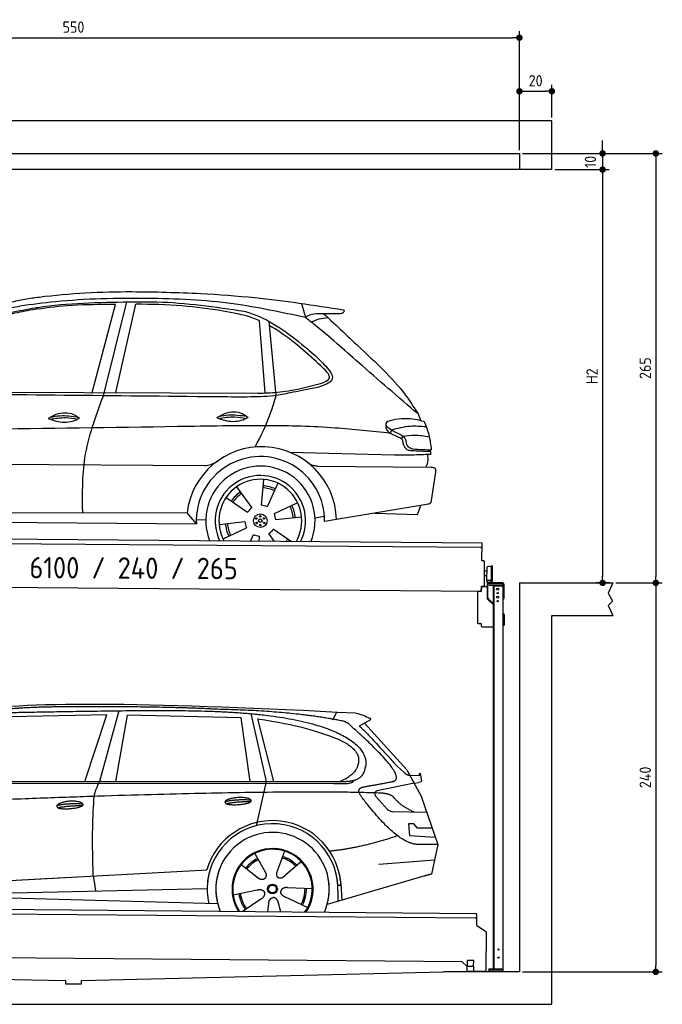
# Model space of a CAD drawing. Header units: millimetres. Extents: x -404 to 6581, y 0 to 6075.
# Tile 2 of 2: x 2618 to 6581, y 0 to 6075. Entities that reach past the tile are written whole.
import ezdxf

# ---------------------------------------------------------------- set-up
doc = ezdxf.new("R2010")
doc.units = ezdxf.units.MM
doc.layers.add('4', color=3, linetype='Continuous')
for name, color, linetype, lineweight in [('car', 10, 'Continuous', 25), ('Freiraum', 7, 'Continuous', 25), ('Gebäude', 7, 'Continuous', 25), ('Logo', 7, 'Continuous', 25), ('Plattform', 7, 'Continuous', 25), ('Ständer vorne', 7, 'Continuous', 25)]:
    doc.layers.add(name, color=color, linetype=linetype, lineweight=lineweight)
doc.styles.get("Standard").update_dxf_attribs({"font": 'ISOCP.SHX'})
doc.dimstyles.new('GEN-ISO', dxfattribs={"dimscale": 20, "dimtxt": 3.5, "dimasz": 2, "dimexe": 2, "dimexo": 1, "dimgap": 1.5, "dimtad": 1, "dimdec": 1, "dimlfac": 0.1, "dimdsep": 46, "dimtxsty": 'STANDARD', "dimblk": 'PUNKT', "dimcen": 2, "dimclrd": 256, "dimclre": 256, "dimclrt": 2, "dimadec": 0, "dimazin": 0, "dimtp": 0.1, "dimtm": 0.1, "dimtfac": 0.71, "dimtdec": 1, "dimtmove": 2, "dimatfit": 3, "dimldrblk": 'PUNKT', "dimfxl": 2, "dimtolj": 1, "dimarcsym": 0})

# ---------------------------------------------------------------- blocks, each defined once
blk = doc.blocks.new('PUNKT')
at = {"layer": '4', "color": 0, "linetype": 'ByBlock'}
blk.add_line((-0.5, 0), (-1, 0), dxfattribs=at)
at = {"layer": '4', "color": 0, "linetype": 'ByBlock', "const_width": 0.5}
blk.add_lwpolyline([(-0.25, 0, 1), (0.25, 0, 1)], format="xyb", close=True, dxfattribs=at)
blk = doc.blocks.new('*D422')
at = {"layer": '4', "lineweight": -2, "transparency": 16777216}
for p, q in [((5720, 5250), (6581, 5250)), ((6541, 5210), (6541, 2640)), ((6295.4, 2600), (6581, 2600))]:
    blk.add_line(p, q, dxfattribs=at)
at = {"layer": 'Defpoints', "color": 0, "transparency": 16777216}
for p in [(5700, 5250), (6275.4, 2600), (6541, 2600)]:
    blk.add_point(p, dxfattribs=at)
at = {"layer": '4', "lineweight": -2, "transparency": 16777216, "xscale": 40, "yscale": 40, "zscale": 40}
for p, rotation in [((6541, 5250), 90), ((6541, 2600), 270)]:
    blk.add_blockref('PUNKT', p, dxfattribs=dict(at, rotation=rotation))
at = {"layer": '4', "color": 2, "transparency": 16777216, "insert": (6476, 3925), "char_height": 70, "attachment_point": 5, "rotation": 90}
blk.add_mtext('265', dxfattribs=at)
blk = doc.blocks.new('*D423')
at = {"layer": '4', "lineweight": -2, "transparency": 16777216}
for p, q in [((6295.4, 2600), (6581, 2600)), ((6541, 2560), (6541, 240)), ((5720, 200), (6581, 200))]:
    blk.add_line(p, q, dxfattribs=at)
at = {"layer": 'Defpoints', "color": 0, "transparency": 16777216}
for p in [(6275.4, 2600), (5700, 200), (6541, 200)]:
    blk.add_point(p, dxfattribs=at)
at = {"layer": '4', "lineweight": -2, "transparency": 16777216, "xscale": 40, "yscale": 40, "zscale": 40}
for p, rotation in [((6541, 2600), 90), ((6541, 200), 270)]:
    blk.add_blockref('PUNKT', p, dxfattribs=dict(at, rotation=rotation))
at = {"layer": '4', "color": 2, "transparency": 16777216, "insert": (6476, 1400), "char_height": 70, "attachment_point": 5, "rotation": 90}
blk.add_mtext('240', dxfattribs=at)
blk = doc.blocks.new('*D424')
at = {"layer": '4', "lineweight": -2, "transparency": 16777216}
for p, q in [((5920, 5150), (6252.9, 5150)), ((6212.9, 5110), (6212.9, 2640)), ((6255.4, 2600), (6172.9, 2600))]:
    blk.add_line(p, q, dxfattribs=at)
at = {"layer": 'Defpoints', "color": 0, "transparency": 16777216}
for p in [(5900, 5150), (6212.9, 2600), (6275.4, 2600)]:
    blk.add_point(p, dxfattribs=at)
at = {"layer": '4', "lineweight": -2, "transparency": 16777216, "xscale": 40, "yscale": 40, "zscale": 40}
for p, rotation in [((6212.9, 5150), 90), ((6212.9, 2600), 270)]:
    blk.add_blockref('PUNKT', p, dxfattribs=dict(at, rotation=rotation))
at = {"layer": '4', "color": 2, "transparency": 16777216, "insert": (6147.9, 3875), "char_height": 70, "attachment_point": 5, "rotation": 90}
blk.add_mtext('H2', dxfattribs=at)
blk = doc.blocks.new('*D425')
at = {"layer": '4', "lineweight": -2, "transparency": 16777216}
for p, q in [((200, 5270), (200, 6004.2)), ((240, 5964.2), (5660, 5964.2)), ((5700, 5270), (5700, 6004.2))]:
    blk.add_line(p, q, dxfattribs=at)
at = {"layer": 'Defpoints', "color": 0, "transparency": 16777216}
for p in [(5700, 5964.2), (200, 5250), (5700, 5250)]:
    blk.add_point(p, dxfattribs=at)
at = {"layer": '4', "lineweight": -2, "transparency": 16777216, "xscale": 40, "yscale": 40, "zscale": 40, "rotation": 180}
blk.add_blockref('PUNKT', (200, 5964.2), dxfattribs=at)
at = {"layer": '4', "lineweight": -2, "transparency": 16777216, "xscale": 40, "yscale": 40, "zscale": 40}
blk.add_blockref('PUNKT', (5700, 5964.2), dxfattribs=at)
at = {"layer": '4', "color": 2, "transparency": 16777216, "insert": (2950, 6029.2), "char_height": 70, "attachment_point": 5}
blk.add_mtext('550', dxfattribs=at)
blk = doc.blocks.new('*D426')
at = {"layer": '4', "lineweight": -2, "transparency": 16777216}
for p, q in [((6212.9, 5290), (6212.9, 5330)), ((5720, 5250), (6252.9, 5250)), ((6212.9, 5250), (6212.9, 5150)), ((5920, 5150), (6252.9, 5150)), ((6212.9, 5110), (6212.9, 5070))]:
    blk.add_line(p, q, dxfattribs=at)
at = {"layer": 'Defpoints', "color": 0, "transparency": 16777216}
for p in [(5700, 5250), (5900, 5150), (6212.9, 5150)]:
    blk.add_point(p, dxfattribs=at)
at = {"layer": '4', "lineweight": -2, "transparency": 16777216, "xscale": 40, "yscale": 40, "zscale": 40}
for p, rotation in [((6212.9, 5250), 270), ((6212.9, 5150), 90)]:
    blk.add_blockref('PUNKT', p, dxfattribs=dict(at, rotation=rotation))
at = {"layer": '4', "color": 2, "transparency": 16777216, "insert": (6137.8, 5197.9), "char_height": 70, "attachment_point": 5, "rotation": 90}
blk.add_mtext('10', dxfattribs=at)
blk = doc.blocks.new('*D430')
at = {"layer": '4', "lineweight": -2, "transparency": 16777216}
for p, q in [((5700, 5270), (5700, 5673.5)), ((5900, 5470.8), (5900, 5673.5)), ((5740, 5633.5), (5860, 5633.5))]:
    blk.add_line(p, q, dxfattribs=at)
at = {"layer": 'Defpoints', "color": 0, "transparency": 16777216}
for p in [(5900, 5633.5), (5900, 5450.8), (5700, 5250)]:
    blk.add_point(p, dxfattribs=at)
at = {"layer": '4', "lineweight": -2, "transparency": 16777216, "xscale": 40, "yscale": 40, "zscale": 40, "rotation": 180}
blk.add_blockref('PUNKT', (5700, 5633.5), dxfattribs=at)
at = {"layer": '4', "lineweight": -2, "transparency": 16777216, "xscale": 40, "yscale": 40, "zscale": 40}
blk.add_blockref('PUNKT', (5900, 5633.5), dxfattribs=at)
at = {"layer": '4', "color": 2, "transparency": 16777216, "insert": (5800, 5698.5), "char_height": 70, "attachment_point": 5}
blk.add_mtext('20', dxfattribs=at)
blk = doc.blocks.new('UG Plattfrom Gl550')
at = {"layer": 'Plattform'}
for p, q in [((915.2, 1662.1), (5852, 1619)), ((5846.7, 1589.1), (919.9, 1632.1)), ((5851.8, 1594), (5851.3, 1546.6)), ((5851.9, 1613), (5851.8, 1594)), ((5851.9, 1613), (5852, 1619)), ((5851.3, 1546.6), (5909.8, 1507)), ((5912, 1502.8), (5909.9, 1266.5)), ((5763.9, 1319.8), (1038.3, 1361)), ((5795.6, 1292.1), (5763.9, 1319.8)), ((5795.4, 1263.5), (5795.6, 1293.5)), ((5795.6, 1293.5), (5835.6, 1293.2)), ((5796.6, 1293.5), (5797, 1329.5)), ((5834.9, 1329.2), (5797, 1329.5)), ((5834.6, 1293.2), (5834.9, 1329.2)), ((5835.4, 1263.2), (5835.6, 1293.2)), ((5795.4, 1263.5), (5835.4, 1263.2)), ((5904.9, 1261.6), (5831.7, 1262.2))]:
    blk.add_line(p, q, dxfattribs=at)
for centre, radius, start, end in [((5846.8, 1594.1), 5, 269.5, 359.5), ((5907, 1502.9), 5, 359.5, 55.91335), ((5842.7, 1302.1), 12, 227.68969, 228.09038), ((5831.8, 1267.2), 5, 232.6301, 269.5), ((5904.9, 1266.6), 5, 269.5, 359.5)]:
    blk.add_arc(centre, radius, start, end, dxfattribs=at)
blk = doc.blocks.new('Palette EG Gl550')
at = {"layer": 'Plattform'}
for p, q in [((846.4, 3945.4), (5884.2, 3906.3)), ((5879, 3876.4), (851.1, 3915.3)), ((5884.2, 3906.3), (5883.4, 3796.3)), ((5883.4, 3796.3), (5895.4, 3796.2)), ((5900.3, 3791.2), (5899.6, 3701.2)), ((5918, 3731.1), (5901, 3731.3)), ((5916.5, 3673.9), (5917.1, 3758.2)), ((5944.4, 3668.9), (5945.2, 3762.9)), ((5949.2, 3762.8), (5948.4, 3668.8)), ((5881.9, 3606.3), (758.5, 3646)), ((5899.6, 3701.2), (5899.2, 3641.2)), ((5916.7, 3701.1), (5899.6, 3701.2)), ((5942.8, 3673.3), (5917.8, 3673.3)), ((5917.8, 3658.3), (5917.8, 3673.3)), ((5929.8, 3673.3), (5917.8, 3673.3)), ((5917.8, 3658.3), (5917.8, 3673.3)), ((5917.8, 3658.3), (5942.8, 3658.3)), ((5942.8, 3658.3), (5917.8, 3658.3)), ((5942.8, 3658.3), (5942.8, 3673.3)), ((5942.8, 3658.3), (5942.8, 3673.3)), ((5882.1, 3636.3), (5881.9, 3606.3)), ((5882.1, 3636.3), (5894.1, 3636.2)), ((5894.1, 3636.2), (5882.1, 3636.3))]:
    blk.add_line(p, q, dxfattribs=at)
for centre, radius, start, end in [((5879, 3881.4), 5, 268.58226, 358.56066), ((5895.3, 3791.2), 5, 359.55596, 89.55596), ((5917.5, 3758.2), 0.4, 91.73226, 179.34437), ((5928.6, 3431.9), 326.8, 87.1739, 91.94385), ((5944.7, 3758.8), 0.4, 266.96231, 359.34437), ((5947.2, 3762.8), 2, 359.34437, 179.34437), ((5916.9, 3673.9), 0.4, 179.34437, 266.95647), ((5936.6, 4557.7), 884.4, 268.71965, 270.40076), ((5908.7, 4761.7), 1088.9, 271.79504, 271.86104), ((5944.1, 3672.9), 0.4, 359.55596, 91.93801), ((5946.4, 3668.8), 2, 179.34437, 359.34437), ((5894.2, 3641.2), 5, 269.55596, 359.55596)]:
    blk.add_arc(centre, radius, start, end, dxfattribs=at)
blk = doc.blocks.new('Car_173')
at = {"layer": 'car'}
for p, q in [((3432.4, 4868.4), (3571.6, 5413.1)), ((3502.6, 4848.8), (3642.1, 5429.1)), ((3578.3, 4869.2), (3697.1, 5415.1)), ((4719.1, 5430.8), (4743.8, 5343.8)), ((4500.8, 4875.8), (4460.7, 5321.4)), ((4567.1, 4861.5), (4520.6, 5317.2)), ((2401.4, 4862.7), (4455.1, 4874)), ((5281.4, 4656.6), (5273.8, 4634.6)), ((5352.8, 4617), (5340.7, 4604.2)), ((4653.7, 4512.2), (5301, 4503)), ((2123.3, 4418.2), (4129.9, 4424.5)), ((4827.2, 4426.7), (5529.2, 4428.9)), ((5553.8, 4386), (5530.8, 4222.3)), ((4494.4, 4342.4), (4482.4, 4182.6)), ((4583.8, 4320.1), (4520, 4173.1)), ((4329.6, 4295.1), (4425.1, 4166.4)), ((4265.6, 4228.9), (4398, 4138.5)), ((4707.1, 4201), (4562.7, 4131.5)), ((5502.7, 4198.3), (4874.6, 4085.7)), ((5446.1, 4136.2), (5467.6, 4192)), ((5182.9, 4141), (5446.1, 4136.2)), ((2216.1, 4116.4), (4026.1, 4130.6)), ((4084.1, 4063.8), (4026.1, 4130.6)), ((4083.4, 4090), (4142.3, 4088.7)), ((4224.1, 4062.5), (4383.4, 4080.8)), ((4732.6, 4112.5), (4573.3, 4094.1)), ((4815, 4109.6), (4873.4, 4118.9)), ((2153.4, 4062), (4084.1, 4063.8)), ((4249.5, 3973.9), (4393.9, 4043.4)), ((4670.9, 3959.9), (4558.7, 4036.4)), ((4418.2, 3959.5), (4436.6, 4001.9)), ((4471.8, 3959.6), (4474.3, 3992.4)), ((4567.8, 3959.7), (4531.6, 4008.6))]:
    blk.add_line(p, q, dxfattribs=at)
for centre, radius in [((4478.4, 4087.5), 41.9), ((4454.4, 4100.4), 4.46), ((4455.2, 4073.2), 4.46), ((4478.3, 4087.5), 10.7), ((4477.6, 4114.6), 4.46), ((4501.5, 4101.7), 4.46), ((4502.2, 4074.5), 4.46), ((4479.1, 4060.3), 4.46)]:
    blk.add_circle(centre, radius, dxfattribs=at)
for centre, radius, start, end in [((4486, 4081.3), 462.5, 2.1852, 173.87817), ((4479, 4087.9), 395.6, 359.68691, 183.49989), ((4479, 4087.9), 336.7, 337.6776, 202.47745), ((4478.4, 4087.5), 279.1, 332.80882, 207.34623), ((4478.4, 4087.5), 255.4, 330.03581, 210.11925), ((4478.4, 4087.5), 216.3, 125.44846, 146.52511), ((4478.3, 4087.5), 204, 125.37255, 146.56709), ((4478.3, 4087.5), 204, 65.37255, 86.56709), ((4478.4, 4087.5), 216.3, 65.44846, 86.52511), ((4478.4, 4087.5), 95.2, 124.034, 147.58439), ((4478.4, 4087.5), 95.2, 64.034, 87.58439), ((4478.3, 4087.4), 95.2, 4.034, 27.58439), ((4478.3, 4087.5), 204, 5.37255, 26.56709), ((4478.3, 4087.4), 216.3, 5.44846, 26.52511), ((4478.3, 4087.5), 95.2, 184.034, 207.58439), ((4478.3, 4087.5), 216.3, 185.44846, 206.52511), ((4478.3, 4087.5), 204, 185.37255, 206.56709), ((4478.3, 4087.5), 95.2, 304.034, 327.58439), ((4478.3, 4087.5), 95.2, 244.034, 267.58439), ((4478.3, 4087.5), 204, 321.25548, 326.56709), ((4478.3, 4087.5), 216.3, 323.84818, 326.52511)]:
    blk.add_arc(centre, radius, start, end, dxfattribs=at)
for points, knots in [([(3056.8, 5447.6), (3071.5, 5449.7), (3275.3, 5479.2), (3623.2, 5499.3), (3955.5, 5490.1), (4096.7, 5486.2)], [0, 0, 0, 0, 44.363443, 617.827051, 1041.677324, 1041.677324, 1041.677324, 1041.677324]), ([(4096.7, 5486.2), (4208.1, 5480), (4503, 5463.7), (4795.4, 5420.7), (4977.3, 5394)], [0, 0, 0, 0, 334.596694, 885.796742, 885.796742, 885.796742, 885.796742]), ([(2882.8, 5410), (2910.8, 5417), (2968.3, 5431.6), (3026.8, 5442.2), (3056.8, 5447.6)], [0, 0, 0, 0, 86.602296, 178.13615, 178.13615, 178.13615, 178.13615]), ([(4743.8, 5343.8), (4595.7, 5374.3), (4273.7, 5440.7), (3755.1, 5458), (3314.7, 5443.6), (3054.6, 5406.7), (2981.6, 5396.3)], [0, 0, 0, 0, 452.969864, 984.660554, 1551.463157, 1772.575196, 1772.575196, 1772.575196, 1772.575196]), ([(3571.6, 5413.1), (3558.1, 5412.8), (3458.7, 5410.7), (3287.9, 5407.4), (3132.2, 5384.7), (3061.6, 5374.3)], [666.326512, 666.326512, 666.326512, 666.326512, 706.624571, 964.215873, 1178.205668, 1178.205668, 1178.205668, 1178.205668]), ([(3077.9, 5387.4), (3082.8, 5388.3), (3273, 5419.3), (3521.3, 5428), (3763.4, 5431), (3817.9, 5431.6)], [0, 0, 0, 0, 14.958905, 578.066478, 741.647169, 741.647169, 741.647169, 741.647169]), ([(4236.2, 5378.7), (4151.7, 5389.9), (3972.7, 5413.6), (3792.4, 5416), (3697.1, 5415.1)], [0, 0, 0, 0, 255.50817, 540.950796, 540.950796, 540.950796, 540.950796]), ([(3817.9, 5431.6), (3820.8, 5431.6), (4004.4, 5428.4), (4186.7, 5403.7), (4366.2, 5379.4)], [0, 0, 0, 0, 8.707457, 550.797583, 550.797583, 550.797583, 550.797583]), ([(2332.1, 4848.9), (2360.6, 4895), (2430.7, 5008.6), (2577.8, 5165.9), (2789.1, 5334.5), (2974.4, 5368.5), (3077.9, 5387.4)], [0, 0, 0, 0, 162.281083, 399.433399, 644.903205, 954.973623, 954.973623, 954.973623, 954.973623]), ([(3061.6, 5374.3), (3019.6, 5366.5), (2921.3, 5348.3), (2769.3, 5294.1), (2624.3, 5183.7), (2513.8, 5066.7), (2446.8, 4990.3), (2421.8, 4961.8)], [0, 0, 0, 0, 128.205286, 300.044117, 477.787268, 668.958491, 782.608096, 782.608096, 782.608096, 782.608096]), ([(2793.3, 5347.1), (2821.8, 5358.1), (2882.7, 5381.7), (2947.3, 5391.3), (2981.6, 5396.3)], [0, 0, 0, 0, 91.476949, 195.154815, 195.154815, 195.154815, 195.154815]), ([(4460.7, 5321.4), (4445.5, 5327.9), (4373.4, 5355.7), (4296.6, 5368.6), (4236.2, 5378.7)], [496.692868, 496.692868, 496.692868, 496.692868, 546.059875, 728.869941, 728.869941, 728.869941, 728.869941]), ([(4366.2, 5379.4), (4375.3, 5376.8), (4506, 5339), (4658, 5235.7), (4785.6, 5126.5), (4817.2, 5099.4)], [0, 0, 0, 0, 28.300877, 407.953602, 533.273686, 533.273686, 533.273686, 533.273686]), ([(4950.5, 5369.6), (4924.1, 5368.7), (4860.1, 5366.6), (4784, 5371.4), (4748.1, 5346.8), (4743.8, 5343.8)], [0, 0, 0, 0, 80.522652, 194.664465, 210.337598, 210.337598, 210.337598, 210.337598]), ([(4857.4, 5368.3), (4935.7, 5295.8), (5114.9, 5129.9), (5327.8, 4937.6), (5423.1, 4788.6), (5443.9, 4756)], [0, 0, 0, 0, 320.576675, 734.270248, 850.262502, 850.262502, 850.262502, 850.262502]), ([(4977.3, 5394), (4979, 5392.4), (4984.6, 5387.2), (4973.2, 5369.3), (4959.3, 5369.5), (4950.5, 5369.6)], [0, 0, 0, 0, 6.503563, 21.332115, 46.748977, 46.748977, 46.748977, 46.748977]), ([(4860.5, 5029.1), (4774.2, 5107.8), (4668.7, 5203.9), (4546.1, 5278.4), (4523.3, 5290.9)], [0, 0, 0, 0, 349.622047, 427.224064, 427.224064, 427.224064, 427.224064]), ([(5443.9, 4756), (5320.6, 4859.5), (5104.7, 5040.5), (4876, 5242.2), (4762, 5329.8), (4743.8, 5343.8)], [0, 0, 0, 0, 483.056147, 845.367922, 914.230443, 914.230443, 914.230443, 914.230443]), ([(4780.5, 5315.5), (4796.5, 5323.2), (4828.6, 5338.5), (4863.9, 5343.3), (4881.6, 5345.7)], [0, 0, 0, 0, 52.794285, 106.128892, 106.128892, 106.128892, 106.128892]), ([(4817.2, 5099.4), (4832, 5085.2), (4867.7, 5050.7), (4970, 4936.1), (4762.7, 4901.7), (4678.3, 4883), (4655.5, 4878)], [0, 0, 0, 0, 64.508303, 155.959603, 359.557587, 434.696523, 434.696523, 434.696523, 434.696523]), ([(4841.3, 4936.9), (4866.6, 4947.3), (4917.6, 4968.3), (4879.7, 5008.7), (4860.5, 5029.1)], [0, 0, 0, 0, 64.897781, 131.027998, 131.027998, 131.027998, 131.027998]), ([(4455.1, 4874), (4495.7, 4875.5), (4626.5, 4880.4), (4753.6, 4913.8), (4841.3, 4936.9)], [0, 0, 0, 0, 121.545303, 392.179354, 392.179354, 392.179354, 392.179354]), ([(4655.5, 4878), (4621.8, 4871.1), (4534.4, 4853.3), (4379.7, 4848.9), (4260, 4848.7), (4195, 4848.7)], [0, 0, 0, 0, 103.03135, 267.243941, 462.405232, 462.405232, 462.405232, 462.405232]), ([(4441.9, 4541.6), (4476, 4610.2), (4527.2, 4713.3), (4557.1, 4824.3), (4567.1, 4861.5)], [0, 0, 0, 0, 228.776239, 344.156953, 344.156953, 344.156953, 344.156953]), ([(3382.4, 4125.5), (3379.7, 4239.4), (3373.9, 4487.6), (3457.4, 4721.9), (3502.6, 4848.8)], [0, 0, 0, 0, 338.772014, 738.643609, 738.643609, 738.643609, 738.643609]), ([(3163.3, 4705.3), (3179.3, 4715.1), (3225.5, 4743.5), (3303.9, 4747), (3345, 4717.5), (3357, 4708.9)], [0, 0, 0, 0, 56.386158, 162.852709, 206.792536, 206.792536, 206.792536, 206.792536]), ([(4203.3, 4720.7), (4219.2, 4730.5), (4265.4, 4758.9), (4343.8, 4762.3), (4384.9, 4732.8), (4396.9, 4724.2)], [0, 0, 0, 0, 56.386158, 162.852709, 206.792536, 206.792536, 206.792536, 206.792536]), ([(4216.9, 4728.9), (4236.4, 4732.9), (4292.8, 4743.4), (4350.1, 4736.1), (4387.5, 4730.9)], [7.57653, 7.57653, 7.57653, 7.57653, 52.544532, 137.659237, 137.659237, 137.659237, 137.659237]), ([(3163.3, 4705.3), (3179.4, 4699.4), (3227.6, 4682.4), (3298.4, 4680.3), (3343.1, 4702.1), (3357, 4708.9)], [5.208578, 5.208578, 5.208578, 5.208578, 44.198582, 121.455021, 156.55166, 156.55166, 156.55166, 156.55166]), ([(3175.1, 4701.2), (3207.4, 4706.6), (3264, 4716), (3320.5, 4707.2), (3344.6, 4702.9)], [0, 0, 0, 0, 73.878693, 129.282646, 129.282646, 129.282646, 129.282646]), ([(3177, 4713.6), (3196.5, 4717.5), (3252.9, 4728.1), (3310.1, 4720.8), (3347.6, 4715.5)], [7.57653, 7.57653, 7.57653, 7.57653, 52.544532, 137.659237, 137.659237, 137.659237, 137.659237]), ([(4203.3, 4720.7), (4219.3, 4714.8), (4267.5, 4697.7), (4338.3, 4695.6), (4383, 4717.4), (4396.9, 4724.2)], [5.208578, 5.208578, 5.208578, 5.208578, 44.198582, 121.455021, 156.55166, 156.55166, 156.55166, 156.55166]), ([(4215, 4716.5), (4247.3, 4721.9), (4303.9, 4731.4), (4360.4, 4722.5), (4384.5, 4718.2)], [0, 0, 0, 0, 73.878693, 129.282646, 129.282646, 129.282646, 129.282646]), ([(5482.4, 4708.8), (5446.4, 4718.1), (5375.5, 4736.3), (5189, 4701.2), (5292, 4649.5), (5344, 4623.4)], [0, 0, 0, 0, 123.107987, 242.156921, 363.520645, 363.520645, 363.520645, 363.520645]), ([(5281.4, 4656.6), (5319.3, 4667), (5389.3, 4686.2), (5461.5, 4681.1), (5494.7, 4678.8)], [0, 0, 0, 0, 116.874908, 215.743745, 215.743745, 215.743745, 215.743745]), ([(5482.4, 4708.8), (5493.4, 4682.4), (5516.6, 4626.5), (5523.9, 4566.5), (5527.8, 4535)], [0, 0, 0, 0, 85.533017, 180.427109, 180.427109, 180.427109, 180.427109]), ([(5273.8, 4634.6), (5160.4, 4645.9), (4907.9, 4671.1), (4470.1, 4677.1), (3337.6, 4644), (2344.2, 4625.7), (1534.6, 4610.8)], [0, 0, 0, 0, 341.879851, 760.963773, 1312.001547, 3741.308129, 3741.308129, 3741.308129, 3741.308129]), ([(5246.1, 4665.5), (5248.4, 4660.4), (5257.8, 4639.5), (5292.5, 4626.6), (5317.7, 4615.3), (5327.5, 4611)], [0, 0, 0, 0, 16.389871, 67.796127, 100.528992, 100.528992, 100.528992, 100.528992]), ([(5344, 4623.4), (5351.5, 4618.1), (5370.1, 4604.8), (5372.9, 4581.5), (5374.5, 4567.5)], [0, 0, 0, 0, 26.318616, 66.284673, 66.284673, 66.284673, 66.284673]), ([(5352.8, 4617), (5376.7, 4620.9), (5430.6, 4629.7), (5484.7, 4621.2), (5514.8, 4616.5)], [0, 0, 0, 0, 72.240439, 162.98683, 162.98683, 162.98683, 162.98683]), ([(5327.5, 4611), (5334.7, 4607.8), (5349.6, 4601.2), (5351.9, 4585), (5353.1, 4576.6)], [0, 0, 0, 0, 21.842303, 45.682515, 45.682515, 45.682515, 45.682515]), ([(5353.1, 4576.6), (5354.4, 4572.9), (5359.8, 4558.2), (5371, 4532.9), (5392, 4531.2), (5400.5, 4530.6)], [0, 0, 0, 0, 11.944086, 47.503692, 71.615823, 71.615823, 71.615823, 71.615823]), ([(5374.5, 4567.5), (5377.6, 4562.8), (5392.4, 4539.8), (5454.8, 4538.7), (5501.5, 4536.3), (5527.8, 4535)], [0, 0, 0, 0, 16.485849, 80.052138, 161.961551, 161.961551, 161.961551, 161.961551]), ([(5301, 4503), (5336.6, 4503.1), (5411.1, 4503.2), (5485.6, 4507.3), (5524.6, 4509.5)], [0, 0, 0, 0, 106.769841, 223.734473, 223.734473, 223.734473, 223.734473]), ([(5400.5, 4530.6), (5430.2, 4529.3), (5470.8, 4527.6), (5511.4, 4526.5), (5522.3, 4526.2)], [0, 0, 0, 0, 89.235627, 121.835134, 121.835134, 121.835134, 121.835134]), ([(5497, 4428.8), (5501, 4438.8), (5511.3, 4464.3), (5508.4, 4491.8), (5506.7, 4508.5)], [0, 0, 0, 0, 32.021295, 81.392264, 81.392264, 81.392264, 81.392264]), ([(4129.9, 4424.5), (4143.8, 4425.9), (4175.3, 4429.3), (4201.7, 4447.1), (4216.5, 4457.1)], [0, 0, 0, 0, 41.31295, 93.783848, 93.783848, 93.783848, 93.783848]), ([(4827.2, 4426.7), (4817.4, 4427.8), (4793.8, 4430.4), (4774.1, 4444), (4762.6, 4451.9)], [0, 0, 0, 0, 29.123879, 70.238093, 70.238093, 70.238093, 70.238093]), ([(5529.2, 4428.9), (5537.1, 4428.2), (5559.4, 4426.2), (5556, 4401.7), (5553.8, 4386)], [0, 0, 0, 0, 21.151799, 59.232385, 59.232385, 59.232385, 59.232385]), ([(5530.8, 4222.3), (5529.6, 4216.1), (5526.7, 4201.6), (5511.5, 4199.5), (5502.7, 4198.3)], [0, 0, 0, 0, 17.391955, 40.853649, 40.853649, 40.853649, 40.853649])]:
    blk.add_open_spline(points, degree=3, knots=knots, dxfattribs=at)
for points in [[(4195, 4848.7), (3574.1, 4848.8), (2953.1, 4848.8), (2332.1, 4848.9)], [(5443.9, 4756), (5450.2, 4741.9), (5456.4, 4727.9), (5462.5, 4713.9)], [(5245.3, 4690.7), (5245.6, 4682.3), (5245.8, 4673.9), (5246.1, 4665.5)], [(5520.8, 4535.3), (5522.2, 4526.8), (5523.5, 4518.2), (5524.6, 4509.5)]]:
    blk.add_open_spline(points, degree=3, dxfattribs=at)
blk = doc.blocks.new('Car_147')
at = {"layer": 'car'}
for p, q in [((3646.6, 2869.8), (3527.3, 2432.9)), ((4966.6, 2814.3), (4990.9, 2861.6)), ((3573.2, 2844.1), (2979.4, 2832.2)), ((3437.2, 2432.9), (3573.2, 2844.1)), ((3628.9, 2433), (3699.7, 2842.2)), ((4401.3, 2825.9), (3699.7, 2842.2)), ((4457.3, 2433.4), (4401.3, 2825.9)), ((4461.6, 2851.7), (4554.5, 2433.5)), ((4500.9, 2820.7), (4600.4, 2433.5)), ((5198.1, 2813.6), (5127.7, 2775.1)), ((5161.1, 2793.4), (5422.8, 2505)), ((5362.7, 2526.7), (5408, 2486.4)), ((5422.8, 2505), (5512, 2342)), ((2377, 2432.3), (5028.9, 2433.7)), ((4554.5, 2433.5), (4493.6, 2159.8)), ((5440.4, 2472.9), (5500.6, 2470.2)), ((2330, 2423.4), (4973.3, 2420.2)), ((4973.3, 2420.2), (5056.2, 2420.9)), ((5467.4, 2423.5), (5240.6, 2375.7)), ((5467.4, 2423.5), (5495.1, 2427.3)), ((5229.9, 2342.7), (5304.2, 2260.8)), ((5512, 2342), (5613.6, 2043.5)), ((5333.3, 2247.7), (5545, 2244.9)), ((5465.1, 2171.6), (5432.5, 2171.9)), ((5432.5, 2171.9), (5438.7, 2100.3)), ((5488.7, 2145.6), (5465.1, 2171.6)), ((5579.1, 2144.7), (5488.7, 2145.6)), ((5438.7, 2100.3), (5597.7, 2090.3)), ((5613.6, 2043.5), (5496.7, 2045)), ((5613.6, 2043.5), (5574.1, 1861.9)), ((4486, 1989.6), (4515, 1937.2)), ((4668.2, 2003.3), (4642.7, 1934.6)), ((5249.9, 1922.5), (5593.3, 1950.2)), ((2286.4, 1784.1), (4156.4, 1886.2)), ((4156.4, 1886.2), (4188.9, 1888)), ((4398.1, 1923.9), (4508.8, 1836.2)), ((4448.3, 1884), (4499.5, 1843.4)), ((4513.7, 1939.5), (4515, 1937.2)), ((4515, 1937.2), (4551.6, 1870.9)), ((4642.7, 1934.6), (4618.8, 1870)), ((4762, 1932.2), (4674.4, 1854.9)), ((4769.8, 1940.6), (4762, 1932.2)), ((2286.4, 1784.1), (3310.5, 1840)), ((5569.4, 1860.5), (4931.6, 1674.9)), ((5574.1, 1861.9), (5530.2, 1849.1)), ((2305.7, 1732), (4191.6, 1773.3)), ((4351.7, 1734.8), (4500.3, 1763.7)), ((4839.2, 1771.5), (4687.9, 1777.8)), ((5016.6, 1792.3), (4997.4, 1791.2)), ((5016, 1804.3), (5021.6, 1701.1)), ((2207.3, 1734.5), (4255.8, 1681.1)), ((4407.9, 1631.6), (4523.1, 1708.2)), ((4810.9, 1655.5), (4673.7, 1719.5)), ((4997.8, 1758.7), (4996.2, 1693.7)), ((4565, 1630.3), (4570.9, 1678.6)), ((4645.7, 1629.6), (4630.8, 1683.1))]:
    blk.add_line(p, q, dxfattribs=at)
for radius in [30.1, 23.6]:
    blk.add_circle((4594.2, 1769.8), radius, dxfattribs=at)
for centre, radius, start, end in [((5244.7, 2356.1), 20, 101.91099, 222.22253), ((5333.8, 2287.7), 40, 222.22253, 269.26136), ((4594.6, 1769.2), 422.7, 3.12565, 163.68788), ((4594.6, 1769.2), 403.4, 3.12565, 179.42159), ((4594.6, 1769.2), 350, 344.3697, 194.58078), ((4594.6, 1769.2), 250, 325.66, 212.92589), ((4594.6, 1769.2), 250, 325.66, 212.92589), ((4594.2, 1769.8), 245, 41.4393, 188.21008), ((4594.6, 1769.2), 250, 40.5532, 137.16025), ((4594.2, 1769.8), 209.6, 115.73724, 141.8665), ((4594.2, 1769.8), 200.6, 115.59042, 141.87837), ((4594.2, 1769.8), 200.6, 44.50186, 73.02152), ((4594.2, 1769.8), 209.6, 44.37133, 72.87469), ((4594.6, 1769.2), 422.7, 163.48618, 163.68788), ((4594.6, 1769.2), 403.4, 162.73457, 179.42159), ((4594.6, 1769.2), 350, 160.19957, 194.58078), ((4594.6, 1769.2), 250, 152.27681, 213.34), ((4594.2, 1769.8), 245, 151.82717, 188.21008), ((4594.2, 1769.8), 245, 0.40186, 44.21008), ((4594.6, 1769.2), 350, 344.3697, 17.4023), ((4594.6, 1769.2), 403.4, 3.12565, 14.8673), ((4594.6, 1769.2), 422.7, 3.12565, 14.11569), ((4594.6, 1769.2), 403.4, 172.55799, 192.58986), ((4594.6, 1769.2), 350, 171.60063, 202.93874), ((4594.6, 1769.2), 250, 168.69469, 213.34), ((4594.2, 1769.8), 245, 168.60883, 214.27583), ((4594.2, 1769.8), 200.6, 331.59042, 1.02152), ((4594.2, 1769.8), 209.6, 331.73724, 0.87469), ((4594.2, 1769.8), 245, 324.72417, 8.99304), ((4594.6, 1769.2), 250, 325.66, 8.90718), ((4594.6, 1769.2), 350, 336.06126, 6.00124), ((4594.6, 1769.2), 403.4, 358.50678, 5.04388), ((4594.6, 1769.2), 422.7, 3.12565, 3.21557), ((4594.2, 1769.8), 209.6, 187.73724, 216.87469), ((4594.2, 1769.8), 200.6, 187.59042, 217.02152)]:
    blk.add_arc(centre, radius, start, end, dxfattribs=at)
for points, degree in [([(2759.9, 2870.7), (3047.5, 2932.3), (3932.5, 2919.1), (5104.5, 2855.8)], 3), ([(3290.6, 2893.1), (3047.7, 2893), (2818.3, 2865.2)], 2), ([(4254.7, 2878.5), (3906.5, 2897.9), (3290.6, 2893.1)], 2), ([(5029.6, 2805.4), (4729.1, 2868), (4254.7, 2878.5)], 2), ([(5104.5, 2855.8), (5151.2, 2846.4), (5160.1, 2838.1), (5197.4, 2822.2)], 3), ([(4500.9, 2820.7), (4755, 2781.8), (4868.2, 2746.1), (5001, 2693.5)], 3), ([(5079.1, 2774.6), (5061.2, 2796.4), (5029.6, 2805.4)], 2), ([(5198.1, 2813.6), (5199.8, 2815.2), (5200.5, 2818.3), (5199.9, 2821.1), (5197.4, 2822.2)], 4), ([(5340.8, 2434.2), (5430.3, 2462.2), (5079.1, 2774.6)], 2), ([(5127.7, 2775.1), (5135.5, 2779.4), (5362.7, 2526.7)], 2), ([(5001, 2693.5), (5115.1, 2641.4), (5125.3, 2576.3)], 2), ([(5125.3, 2576.3), (5130, 2481.8), (5012.3, 2433.7)], 2), ([(5028.9, 2433.7), (5079, 2433.8), (5152, 2438.4), (5160.2, 2485.2), (5168.8, 2528.4)], 4), ([(3495.3, 2341), (3498.4, 2372), (3527.3, 2432.9)], 2), ([(5056.2, 2420.9), (5075.5, 2421.5), (5090.3, 2430.5), (5097.6, 2440.7)], 3), ([(5127.7, 2453.4), (5127.8, 2453.4), (5127.9, 2453.4), (5127.9, 2453.5)], 3), ([(5408, 2486.4), (5416.2, 2479.1), (5429.4, 2471.4), (5438.5, 2471.3), (5440.4, 2472.9)], 4), ([(5512.9, 2434.8), (5513.1, 2431.1), (5507.5, 2429.4), (5495.1, 2427.3)], 3), ([(5500.6, 2470.2), (5502.2, 2509.1), (5512.9, 2434.8)], 2), ([(5145.8, 2335.2), (5102, 2393.9), (5161.9, 2400.5)], 2), ([(5247.6, 2362), (4371.1, 2390.4), (1938, 2278.2)], 2), ([(4301.6, 2309.9), (4377.2, 2326.2), (4460.7, 2319.6)], 2), ([(4308.7, 2297), (4382.8, 2311), (4460.7, 2309.5)], 2), ([(5496.7, 2045), (5371, 2037.9), (5145.8, 2335.2)], 2), ([(5335.2, 2343.6), (5298, 2362), (5247.6, 2362)], 2), ([(5465.8, 2246), (5380.5, 2281.9), (5335.2, 2343.6)], 2), ([(3265.2, 2285.8), (3340.8, 2302), (3424.2, 2295.4)], 2), ([(3270.1, 2271.9), (3344.3, 2285.8), (3422.2, 2284.3)], 2), ([(5365.3, 2097.5), (5139.9, 2022.1), (4946.9, 2002.7)], 2), ([(4499.7, 1843.4), (4523, 1821.5), (4546.4, 1834.8)], 2), ([(4500.3, 1763.7), (4531.1, 1772.4), (4545.6, 1749.9)], 2), ([(4687.9, 1777.8), (4656.2, 1781.8), (4645.1, 1757.3)], 2), ([(4523.1, 1708.2), (4551.1, 1723.6), (4545.6, 1749.9)], 2), ([(4570.9, 1678.6), (4572.1, 1710.6), (4598.1, 1717.5)], 2), ([(4630.8, 1683.1), (4624.8, 1714.5), (4598.1, 1717.5)], 2), ([(4673.7, 1719.5), (4643.7, 1730.5), (4645.1, 1757.3)], 2)]:
    blk.add_open_spline(points, degree=degree, dxfattribs=at)
for points, degree, knots in [([(2929.4, 2857), (2956, 2859.1), (3095.4, 2860.9), (4116.9, 2881), (4737.1, 2874.6), (5192.5, 2702), (5168.8, 2528.4)], 4, [0.0821318, 0.0821318, 0.0821318, 0.0821318, 0.0821318, 0.258851, 0.508851, 1, 1, 1, 1, 1]), ([(5161.9, 2400.5), (5328.8, 2431.6), (5331.7, 2432.2), (5340, 2434), (5340.8, 2434.2)], 1, [0.1611508, 0.1611508, 1, 1.0196119, 1.078724, 1.0847856, 1.0847856]), ([(3265.2, 2285.8), (3269.4, 2290.8), (3290.6, 2307), (3373.4, 2326.3), (3488.5, 2289.1), (3379.5, 2261.6), (3294.8, 2263), (3260.4, 2266.8), (3265.2, 2285.8)], 5, [0, 0, 0, 0, 0, 0, 0.300106, 0.500106, 0.700106, 1, 1, 1, 1, 1, 1]), ([(3489.1, 1849.7), (3488.6, 1863.3), (3488.2, 1876.7), (3487.8, 1889.9), (3482.2, 2079.7), (3484.7, 2230.1), (3495.3, 2341)], 3, [0, 0, 0, 0, 0.064923, 0.064923, 0.064923, 1, 1, 1, 1]), ([(4308.7, 2297), (4285.3, 2313.6), (4330.8, 2329), (4413.7, 2348.3), (4506.3, 2314.4), (4444.1, 2291.2), (4335, 2285), (4313.6, 2294), (4308.7, 2297)], 5, [0, 0, 0, 0, 0, 0, 0.300106, 0.500106, 0.700106, 1, 1, 1, 1, 1, 1]), ([(3489.1, 1849.7), (3489.8, 1845.1), (3490.4, 1840.6), (3491.1, 1836.2), (3491.7, 1832.2), (3492.2, 1828.3), (3492.8, 1824.6), (3497.3, 1794.4), (3500.9, 1772.3), (3503.4, 1758.2)], 3, [-0.000011, -0.000011, -0.000011, -0.000011, 0.107576, 0.107576, 0.107576, 0.206414, 0.206414, 0.206414, 1, 1, 1, 1]), ([(4551.6, 1870.9), (4553.3, 1866.8), (4554.2, 1862.8), (4554.5, 1859), (4555.2, 1850.4), (4552.5, 1842.3), (4546.4, 1834.8)], 3, [0.2167758, 0.2167758, 0.2167758, 0.2167758, 0.4600873, 0.4600873, 0.4600873, 1, 1, 1, 1]), ([(4618.8, 1870), (4618.2, 1866.9), (4618, 1863.9), (4618, 1860.9), (4618.4, 1858.1), (4619.1, 1852.3), (4621.2, 1847), (4624.7, 1842.5), (4629.6, 1839.4)], 4, [0.3191838, 0.3191838, 0.3191838, 0.3191838, 0.3191838, 0.5438253, 0.5438253, 0.5438253, 0.5438253, 1, 1, 1, 1, 1]), ([(4674.4, 1854.9), (4674.4, 1854.9), (4674.4, 1854.9), (4674.4, 1854.9), (4674.4, 1854.9), (4665.3, 1845.1), (4654.6, 1835.2), (4640.4, 1832.8), (4629.6, 1839.4)], 4, [-0.000003, -0.000003, -0.000003, -0.000003, -0.000003, 0, 0, 0, 0, 1, 1, 1, 1, 1])]:
    blk.add_open_spline(points, degree=degree, knots=knots, dxfattribs=at)
blk = doc.blocks.new('Ständer_vorne_GT240')
at = {"layer": 'Ständer vorne'}
for p, q in [((5917.9, 3648.3), (5917.9, 3565.6)), ((5923, 3565.5), (5923, 3648.4)), ((6011.9, 3658.3), (5927.9, 3658.3)), ((6012, 3653.3), (5928, 3653.3)), ((5928.1, 3645.3), (6016.9, 3645.3)), ((5956.9, 1276.3), (5956.9, 3645.3)), ((6016.9, 1258.3), (6016.9, 3648.3)), ((6021.9, 3562.3), (6021.9, 3648.3)), ((5857.9, 3606.5), (5857.9, 3413.3)), ((5857.9, 3606.5), (5881.9, 3606.3)), ((5881.9, 3606.3), (5882.1, 3636.3)), ((5882.1, 3636.3), (5917.9, 3636.1)), ((5956.9, 3640.3), (6016.9, 3640.3)), ((5961.9, 1276.3), (5961.9, 3640.3)), ((5927.2, 3552.3), (5921, 3558.4)), ((5924.5, 3562), (5929.6, 3557)), ((5927.2, 3552.3), (5956.7, 3523.3)), ((5929.6, 3557), (5956.9, 3530.2)), ((6016.9, 3562.3), (6021.9, 3562.3)), ((6016.9, 3472.3), (6018.9, 3470.4)), ((6021.9, 3463.2), (6021.9, 3398.3)), ((5862.9, 3408.3), (5878.4, 3408.3)), ((5880.9, 3405.8), (5880.9, 3393.3)), ((5885.9, 3388.3), (5956.9, 3388.3)), ((6016.9, 3398.3), (6021.9, 3398.3)), ((5927.9, 1276.3), (6016.9, 1276.3)), ((5927.9, 1276.3), (5927.9, 1258.3)), ((6016.9, 1268.3), (5927.9, 1268.3)), ((6016.9, 1258.3), (5927.9, 1258.3))]:
    blk.add_line(p, q, dxfattribs=at)
for centre, radius in [((5982.9, 3620.3), 6.5), ((5982.9, 3595.3), 3.7), ((5982.9, 3570.3), 6.5), ((5982.9, 3545.3), 3.7), ((5988.3, 1396.3), 3.7), ((5988.3, 1346.3), 3.7)]:
    blk.add_circle(centre, radius, dxfattribs=at)
for centre, radius, start, end in [((5928, 3648.3), 10.1, 90.14448, 179.6512), ((5928, 3648.3), 5, 90, 180), ((6011.9, 3648.3), 10, 0, 90), ((6011.9, 3648.3), 5, 0, 90), ((5928, 3565.6), 10.1, 180, 225.5525), ((5928, 3565.5), 5, 179.6711, 225.5525), ((6011.9, 3463.2), 10, 0, 45.8814), ((5862.9, 3413.3), 5, 180, 270), ((5878.4, 3405.8), 2.5, 0, 90), ((5885.9, 3393.3), 5, 180, 270)]:
    blk.add_arc(centre, radius, start, end, dxfattribs=at)
blk = doc.blocks.new('Gebäude_GT240_H265')
at = {"layer": 'Freiraum'}
blk.add_line((6116.9, 6208.3), (2416.9, 6208.3), dxfattribs=at)
at = {"layer": 'Gebäude'}
for p, q in [((6316.9, 6509.2), (416.9, 6509.2)), ((6316.9, 6208.3), (6316.9, 6509.2)), ((616.9, 6308.3), (6116.9, 6308.3)), ((6116.9, 6308.3), (6116.9, 6208.3)), ((6316.9, 6208.3), (6116.9, 6208.3)), ((6116.9, 3658.3), (6116.9, 1258.3)), ((6116.9, 3658.3), (6692.3, 3658.3)), ((6692.3, 3658.3), (6663.3, 3594.2)), ((6663.3, 3594.2), (6691.2, 3546.4)), ((6691.2, 3546.4), (6663.3, 3519.3)), ((6663.3, 3519.3), (6692.3, 3458.3)), ((6316.9, 1058.3), (6316.9, 3458.3)), ((6316.9, 3458.3), (6692.3, 3458.3)), ((1047, 1258.3), (3316.9, 1204.4)), ((3416.9, 1204.4), (5648.5, 1258.3)), ((6116.9, 1258.3), (5648.5, 1258.3)), ((3316.9, 1204.4), (3316.9, 1184.4)), ((3316.9, 1184.4), (3416.9, 1184.4)), ((3416.9, 1184.4), (3416.9, 1204.4)), ((416.9, 1058.3), (6316.9, 1058.3))]:
    blk.add_line(p, q, dxfattribs=at)

msp = doc.modelspace()

# ---------------------------------------------------------------- block references
msp.add_blockref('Gebäude_GT240_H265', (-416.89, -1058.35))
at = {"layer": 'car', "rotation": 359.4224719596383}
msp.add_blockref('Car_173', (-416.89, -1058.35), dxfattribs=at)
at = {"layer": 'car'}
msp.add_blockref('Car_147', (-416.89, -1058.35), dxfattribs=at)
at = {"layer": 'Plattform'}
for name in ['Palette EG Gl550', 'UG Plattfrom Gl550']:
    msp.add_blockref(name, (-416.89, -1058.35), dxfattribs=at)
at = {"layer": 'Ständer vorne'}
msp.add_blockref('Ständer_vorne_GT240', (-416.89, -1058.35), dxfattribs=at)

# ---------------------------------------------------------------- texts
at = {"layer": 'Logo'}
msp.add_text('6100 / 240 / 265', height=132, rotation=359.722691, dxfattribs=at).set_placement((2678.14, 2628.66))

# ---------------------------------------------------------------- dimensions: what is measured, and where the dimension line sits
at = {"layer": '4'}
for base, p1, p2, override, picture, middle in [((5700, 5964.23), (200, 5250), (5700, 5250), {"dimtdec": 3, "dimtolj": 0}, '*D425', (2950, 6029.23)), ((5900, 5633.53), (5700, 5250), (5900, 5450.82), {"dimtol": 0, "dimlim": 0, "dimtp": 0.1, "dimtm": 0.1, "dimtfac": 0.71, "dimtdec": 3, "dimtolj": 0, "dimtzin": 8}, '*D430', (5800, 5698.54))]:
    dim = msp.add_linear_dim(base=base, p1=p1, p2=p2, dimstyle='GEN-ISO', override=override, dxfattribs=at)
    dim.commit()
    dim.dimension.update_dxf_attribs({"geometry": picture, "text_midpoint": middle})
dim = msp.add_linear_dim(base=(6212.92, 5150), p1=(5700, 5250), p2=(5900, 5150), angle=90, dimstyle='GEN-ISO', override={"dimtdec": 3, "dimtolj": 0}, dxfattribs=at)
dim.commit()
dim.dimension.update_dxf_attribs({"geometry": '*D426', "text_midpoint": (6137.84, 5197.94), "dimtype": 160})
for base, p1, p2, override, picture, middle in [((6541.04, 2600), (5700, 5250), (6275.45, 2600), {"dimdec": 0, "dimtdec": 3, "dimtolj": 0}, '*D422', (6476.04, 3925)), ((6541.04, 200), (6275.45, 2600), (5700, 200), {"dimtdec": 3, "dimtolj": 0}, '*D423', (6476.04, 1400))]:
    dim = msp.add_linear_dim(base=base, p1=p1, p2=p2, angle=90, dimstyle='GEN-ISO', override=override, dxfattribs=at)
    dim.commit()
    dim.dimension.update_dxf_attribs({"geometry": picture, "text_midpoint": middle})
dim = msp.add_linear_dim(base=(6212.92, 2600), p1=(5900, 5150), p2=(6275.45, 2600), angle=90, text='H2', dimstyle='GEN-ISO', override={"dimdec": 0, "dimtdec": 3, "dimtolj": 0}, dxfattribs=at)
dim.commit()
dim.dimension.update_dxf_attribs({"geometry": '*D424', "text_midpoint": (6147.92, 3875)})

doc.saveas('drawing.dxf')
